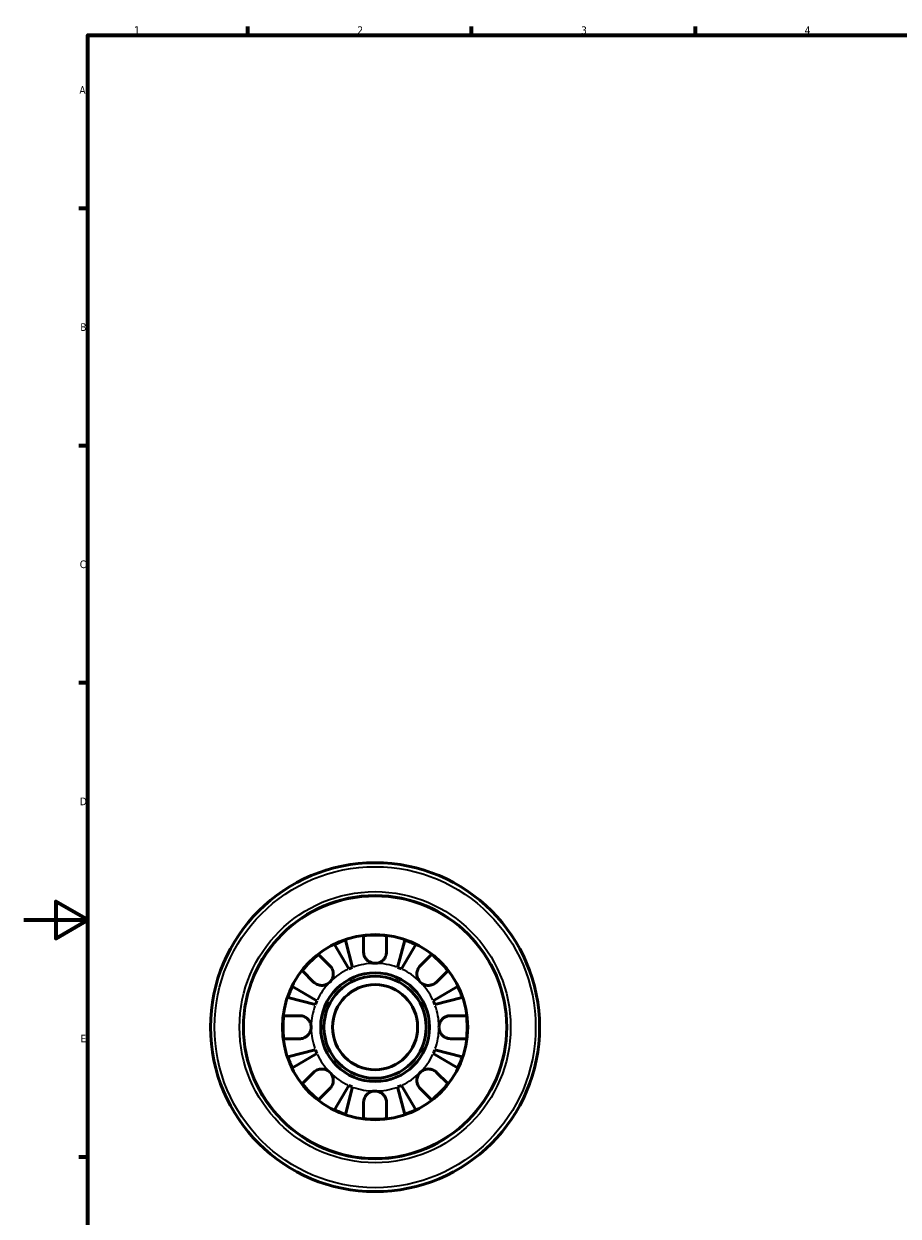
# Model space of a CAD drawing. Header units: millimetres. Extents: x 0 to 903, y -173 to 594.
# Tile 4 of 8: x 0 to 274, y 204 to 578. Entities that reach past the tile are written whole.
import ezdxf

# ---------------------------------------------------------------- set-up
doc = ezdxf.new("R2010")
doc.units = ezdxf.units.MM
for name, color, linetype, lineweight in [('Border (ANSI)', 7, 'Continuous', 70), ('Visible (ANSI)', 7, 'Continuous', 50), ('Visible Narrow (ANSI)', 7, 'Continuous', 35)]:
    doc.layers.add(name, color=color, linetype=linetype, lineweight=lineweight)
doc.styles.add('Note Text (ANSI)', font='tahoma.ttf')

# ---------------------------------------------------------------- blocks, each defined once
blk = doc.blocks.new('Borders Default Border')
at = {"layer": 'Border (ANSI)'}
for p, q in [((70.08, 574), (70.08, 576.8)), ((140.17, 574), (140.17, 576.8)), ((210.25, 574), (210.25, 576.8)), ((20, 519.75), (17.2, 519.75)), ((20, 445.5), (17.2, 445.5)), ((20, 371.25), (17.2, 371.25)), ((20, 222.75), (17.2, 222.75))]:
    blk.add_line(p, q, dxfattribs=at)
at = {"layer": 'Border (ANSI)', "flags": 128}
for points in [[(20, 20), (20, 574), (821, 574), (821, 20), (20, 20)], [(0, 297), (20, 297), (10, 302.77), (10, 291.23), (20, 297)]]:
    blk.add_lwpolyline(points, dxfattribs=at)
at = {"layer": 'Border (ANSI)', "color": 5, "true_color": 0x0000ff, "char_height": 2.4, "attachment_point": 7, "style": 'Note Text (ANSI)'}
for s, insert in [('1', (34.5, 574.4)), ('2', (104.4, 574.4)), ('3', (174.46, 574.35)), ('4', (244.45, 574.4)), ('A', (17.38, 555.68)), ('B', (17.67, 481.43)), ('C', (17.51, 407.13)), ('D', (17.52, 332.93)), ('E', (17.71, 258.68))]:
    blk.add_mtext(s, dxfattribs=dict(at, insert=insert))

msp = doc.modelspace()

# ---------------------------------------------------------------- linework, layer by layer
at = {"layer": 'Visible (ANSI)'}
for p, q in [((106.36, 287.03), (106.36, 292.02)), ((113.56, 292.02), (113.56, 287.03)), ((101.72, 281.65), (97.22, 289.28)), ((100.68, 290.71), (102.9, 282.14)), ((117.02, 282.14), (119.23, 290.71)), ((122.69, 289.28), (118.2, 281.65)), ((92.29, 286.19), (95.82, 282.66)), ((124.1, 282.66), (127.63, 286.19)), ((90.73, 277.57), (87.2, 281.1)), ((132.72, 281.1), (129.19, 277.57)), ((91.25, 270.49), (82.67, 272.7)), ((84.11, 276.16), (91.74, 271.67)), ((128.18, 271.67), (135.81, 276.16)), ((137.24, 272.7), (128.67, 270.49)), ((81.37, 267.03), (86.36, 267.03)), ((133.56, 267.03), (138.55, 267.03)), ((86.36, 259.83), (81.37, 259.83)), ((138.55, 259.83), (133.56, 259.83)), ((82.67, 254.15), (91.25, 256.37)), ((91.74, 255.19), (84.11, 250.69)), ((135.81, 250.69), (128.18, 255.19)), ((128.67, 256.37), (137.24, 254.15)), ((87.2, 245.76), (90.73, 249.29)), ((129.19, 249.29), (132.72, 245.76)), ((95.82, 244.19), (92.29, 240.66)), ((97.22, 237.58), (101.72, 245.2)), ((102.9, 244.71), (100.68, 236.14)), ((119.23, 236.14), (117.02, 244.71)), ((118.2, 245.2), (122.69, 237.58)), ((127.63, 240.66), (124.1, 244.19)), ((106.36, 234.83), (106.36, 239.83)), ((113.56, 239.83), (113.56, 234.83))]:
    msp.add_line(p, q, dxfattribs=at)
for radius in [51.5, 41.2, 29, 17.03, 16, 13.33]:
    msp.add_circle((109.96, 263.43), radius, dxfattribs=at)
for radius, start, end in [(28.82, 82.8238, 97.1762), (28.82, 108.7751, 116.2249), (28.82, 63.7751, 71.2249), (28.82, 127.8238, 142.1762), (28.82, 37.8238, 52.1762), (20, 110.6662, 114.3338), (20, 65.6662, 69.3338), (28.82, 153.7751, 161.2249), (28.82, 18.7751, 26.2249), (20, 155.6662, 159.3338), (20, 20.6662, 24.3338), (28.82, 172.8238, 187.1762), (28.82, 352.8238, 7.1762), (28.82, 198.7751, 206.2249), (20, 200.6662, 204.3338), (20, 335.6662, 339.3338), (28.82, 333.7751, 341.2249), (28.82, 217.8238, 232.1762), (20, 245.6662, 249.3338), (20, 290.6662, 294.3338), (28.82, 307.8238, 322.1762), (28.82, 243.7751, 251.2249), (28.82, 288.7751, 296.2249), (28.82, 262.8238, 277.1762)]:
    msp.add_arc((109.96, 263.43), radius, start, end, dxfattribs=at)
for points, knots in [([(109.96, 283.43), (109.68, 283.43), (109.4, 283.46), (108.83, 283.6), (108.55, 283.7), (107.87, 284.06), (107.51, 284.35), (107, 284.95), (106.83, 285.22), (106.6, 285.71), (106.52, 285.92), (106.41, 286.37), (106.38, 286.59), (106.36, 286.89), (106.36, 286.96), (106.36, 287.03)], [-2.4991326, -2.4991326, -2.4991326, -2.4991326, -2.4150544, -2.4150544, -2.3238473, -2.3238473, -2.1841143, -2.1841143, -2.0867477, -2.0867477, -2.0144067, -2.0144067, -1.9399427, -1.9399427, -1.916375, -1.916375, -1.916375, -1.916375]), ([(113.56, 287.03), (113.56, 286.88), (113.55, 286.74), (113.51, 286.38), (113.46, 286.17), (113.32, 285.73), (113.23, 285.5), (112.94, 284.98), (112.72, 284.69), (112.14, 284.13), (111.76, 283.88), (110.9, 283.52), (110.43, 283.43), (109.96, 283.43)], [-0.5764765, -0.5764765, -0.5764765, -0.5764765, -0.5296868, -0.5296868, -0.4605403, -0.4605403, -0.385624, -0.385624, -0.2773083, -0.2773083, -0.1425809, -0.1425809, 0, 0, 0, 0]), ([(95.82, 282.66), (95.91, 282.57), (95.99, 282.48), (96.21, 282.2), (96.34, 282.01), (96.57, 281.58), (96.66, 281.35), (96.83, 280.77), (96.88, 280.41), (96.86, 279.61), (96.77, 279.16), (96.42, 278.31), (96.15, 277.91), (95.82, 277.57)], [-0.5800481, -0.5800481, -0.5800481, -0.5800481, -0.5384523, -0.5384523, -0.4638379, -0.4638379, -0.3862639, -0.3862639, -0.2784027, -0.2784027, -0.1427791, -0.1427791, 0, 0, 0, 0]), ([(124.1, 277.57), (123.92, 277.75), (123.75, 277.96), (123.47, 278.41), (123.34, 278.66), (123.12, 279.28), (123.05, 279.67), (123.04, 280.42), (123.09, 280.78), (123.26, 281.37), (123.36, 281.6), (123.58, 282.02), (123.72, 282.22), (123.94, 282.49), (124.02, 282.58), (124.1, 282.66)], [0, 0, 0, 0, 0.0777495, 0.0777495, 0.1608191, 0.1608191, 0.277838, 0.277838, 0.3882896, 0.3882896, 0.4654296, 0.4654296, 0.5403543, 0.5403543, 0.579532, 0.579532, 0.579532, 0.579532]), ([(95.82, 277.57), (95.63, 277.39), (95.43, 277.22), (94.98, 276.93), (94.73, 276.81), (94.1, 276.59), (93.72, 276.52), (92.96, 276.51), (92.6, 276.56), (92.02, 276.73), (91.79, 276.83), (91.36, 277.05), (91.17, 277.18), (90.9, 277.41), (90.81, 277.49), (90.73, 277.57)], [0, 0, 0, 0, 0.0777495, 0.0777495, 0.1608191, 0.1608191, 0.277838, 0.277838, 0.3882896, 0.3882896, 0.4654296, 0.4654296, 0.5403543, 0.5403543, 0.579532, 0.579532, 0.579532, 0.579532]), ([(129.19, 277.57), (129.1, 277.48), (129.01, 277.4), (128.73, 277.17), (128.54, 277.04), (128.11, 276.82), (127.88, 276.72), (127.3, 276.56), (126.95, 276.51), (126.14, 276.52), (125.69, 276.61), (124.84, 276.97), (124.44, 277.23), (124.1, 277.57)], [-0.5800481, -0.5800481, -0.5800481, -0.5800481, -0.5384523, -0.5384523, -0.4638379, -0.4638379, -0.3862639, -0.3862639, -0.2784027, -0.2784027, -0.1427791, -0.1427791, 0, 0, 0, 0]), ([(86.36, 267.03), (86.5, 267.03), (86.65, 267.02), (87.01, 266.98), (87.22, 266.93), (87.66, 266.79), (87.88, 266.7), (88.41, 266.41), (88.7, 266.19), (89.26, 265.61), (89.51, 265.23), (89.86, 264.37), (89.96, 263.9), (89.96, 263.43)], [-0.5764765, -0.5764765, -0.5764765, -0.5764765, -0.5296868, -0.5296868, -0.4605403, -0.4605403, -0.385624, -0.385624, -0.2773083, -0.2773083, -0.1425809, -0.1425809, 0, 0, 0, 0]), ([(129.96, 263.43), (129.96, 263.71), (129.99, 263.99), (130.13, 264.56), (130.23, 264.84), (130.58, 265.5), (130.87, 265.86), (131.47, 266.38), (131.75, 266.56), (132.36, 266.84), (132.67, 266.93), (133.17, 267.01), (133.37, 267.03), (133.56, 267.03)], [0, 0, 0, 0, 0.0846147, 0.0846147, 0.1743424, 0.1743424, 0.3108876, 0.3108876, 0.4142718, 0.4142718, 0.5166571, 0.5166571, 0.5800547, 0.5800547, 0.5800547, 0.5800547]), ([(89.96, 263.43), (89.96, 263.15), (89.93, 262.87), (89.79, 262.3), (89.68, 262.01), (89.33, 261.34), (89.03, 260.97), (88.44, 260.47), (88.17, 260.3), (87.68, 260.07), (87.46, 259.99), (87.02, 259.88), (86.79, 259.85), (86.5, 259.83), (86.43, 259.83), (86.36, 259.83)], [-2.4991326, -2.4991326, -2.4991326, -2.4991326, -2.4150544, -2.4150544, -2.3238473, -2.3238473, -2.1841143, -2.1841143, -2.0867477, -2.0867477, -2.0144067, -2.0144067, -1.9399427, -1.9399427, -1.916375, -1.916375, -1.916375, -1.916375]), ([(133.56, 259.83), (133.29, 259.83), (133.02, 259.86), (132.44, 259.99), (132.14, 260.1), (131.54, 260.42), (131.26, 260.64), (130.68, 261.22), (130.42, 261.61), (130.05, 262.48), (129.96, 262.95), (129.96, 263.43)], [-0.5801058, -0.5801058, -0.5801058, -0.5801058, -0.4909712, -0.4909712, -0.3911055, -0.3911055, -0.2831843, -0.2831843, -0.1428878, -0.1428878, 0, 0, 0, 0]), ([(90.73, 249.29), (90.81, 249.37), (90.91, 249.46), (91.19, 249.68), (91.38, 249.81), (91.81, 250.04), (92.04, 250.13), (92.62, 250.3), (92.97, 250.34), (93.78, 250.33), (94.22, 250.24), (95.08, 249.89), (95.48, 249.62), (95.82, 249.29)], [-0.5800481, -0.5800481, -0.5800481, -0.5800481, -0.5384523, -0.5384523, -0.4638379, -0.4638379, -0.3862639, -0.3862639, -0.2784027, -0.2784027, -0.1427791, -0.1427791, 0, 0, 0, 0]), ([(124.1, 249.29), (124.28, 249.47), (124.49, 249.63), (124.94, 249.92), (125.19, 250.04), (125.82, 250.26), (126.2, 250.33), (126.95, 250.35), (127.32, 250.3), (127.9, 250.12), (128.13, 250.03), (128.56, 249.8), (128.75, 249.67), (129.02, 249.45), (129.11, 249.37), (129.19, 249.29)], [0, 0, 0, 0, 0.0777495, 0.0777495, 0.1608191, 0.1608191, 0.277838, 0.277838, 0.3882896, 0.3882896, 0.4654296, 0.4654296, 0.5403543, 0.5403543, 0.579532, 0.579532, 0.579532, 0.579532]), ([(95.82, 249.29), (96, 249.1), (96.16, 248.9), (96.45, 248.45), (96.57, 248.2), (96.8, 247.57), (96.86, 247.18), (96.88, 246.43), (96.83, 246.07), (96.65, 245.48), (96.56, 245.26), (96.33, 244.83), (96.2, 244.64), (95.98, 244.37), (95.9, 244.28), (95.82, 244.19)], [0, 0, 0, 0, 0.0777495, 0.0777495, 0.1608191, 0.1608191, 0.277838, 0.277838, 0.3882896, 0.3882896, 0.4654296, 0.4654296, 0.5403543, 0.5403543, 0.579532, 0.579532, 0.579532, 0.579532]), ([(124.1, 244.19), (124.01, 244.28), (123.93, 244.38), (123.7, 244.65), (123.57, 244.85), (123.35, 245.28), (123.25, 245.51), (123.09, 246.09), (123.04, 246.44), (123.05, 247.25), (123.15, 247.69), (123.5, 248.55), (123.76, 248.95), (124.1, 249.29)], [-0.5800481, -0.5800481, -0.5800481, -0.5800481, -0.5384523, -0.5384523, -0.4638379, -0.4638379, -0.3862639, -0.3862639, -0.2784027, -0.2784027, -0.1427791, -0.1427791, 0, 0, 0, 0]), ([(106.36, 239.83), (106.36, 239.97), (106.37, 240.11), (106.41, 240.47), (106.46, 240.69), (106.59, 241.13), (106.69, 241.35), (106.98, 241.88), (107.2, 242.17), (107.78, 242.73), (108.16, 242.98), (109.01, 243.33), (109.48, 243.43), (109.96, 243.43)], [-0.5764765, -0.5764765, -0.5764765, -0.5764765, -0.5296868, -0.5296868, -0.4605403, -0.4605403, -0.385624, -0.385624, -0.2773083, -0.2773083, -0.1425809, -0.1425809, 0, 0, 0, 0]), ([(109.96, 243.43), (110.24, 243.43), (110.52, 243.39), (111.09, 243.26), (111.37, 243.15), (112.05, 242.79), (112.41, 242.5), (112.91, 241.91), (113.08, 241.64), (113.32, 241.15), (113.39, 240.93), (113.51, 240.49), (113.54, 240.26), (113.56, 239.97), (113.56, 239.9), (113.56, 239.83)], [-2.4991326, -2.4991326, -2.4991326, -2.4991326, -2.4150544, -2.4150544, -2.3238473, -2.3238473, -2.1841143, -2.1841143, -2.0867477, -2.0867477, -2.0144067, -2.0144067, -1.9399427, -1.9399427, -1.916375, -1.916375, -1.916375, -1.916375])]:
    msp.add_open_spline(points, degree=3, knots=knots, dxfattribs=at)
at = {"layer": 'Visible Narrow (ANSI)'}
for radius in [50.26, 42.44, 41.02]:
    msp.add_circle((109.96, 263.43), radius, dxfattribs=at)
for start, end in [(115.3671, 133.9667), (91.0333, 109.6329), (70.3671, 88.9667), (46.0333, 64.6329), (136.0333, 154.6329), (25.3671, 43.9667), (160.3671, 178.9667), (1.0333, 19.6329), (181.0333, 199.6329), (340.3671, 358.9667), (205.3671, 223.9667), (316.0333, 334.6329), (226.0333, 244.6329), (295.3671, 313.9667), (250.3671, 268.9667), (271.0333, 289.6329)]:
    msp.add_arc((109.96, 263.43), 20, start, end, dxfattribs=at)

# ---------------------------------------------------------------- block references
msp.add_blockref('Borders Default Border', (0, 0))

doc.saveas('drawing.dxf')
